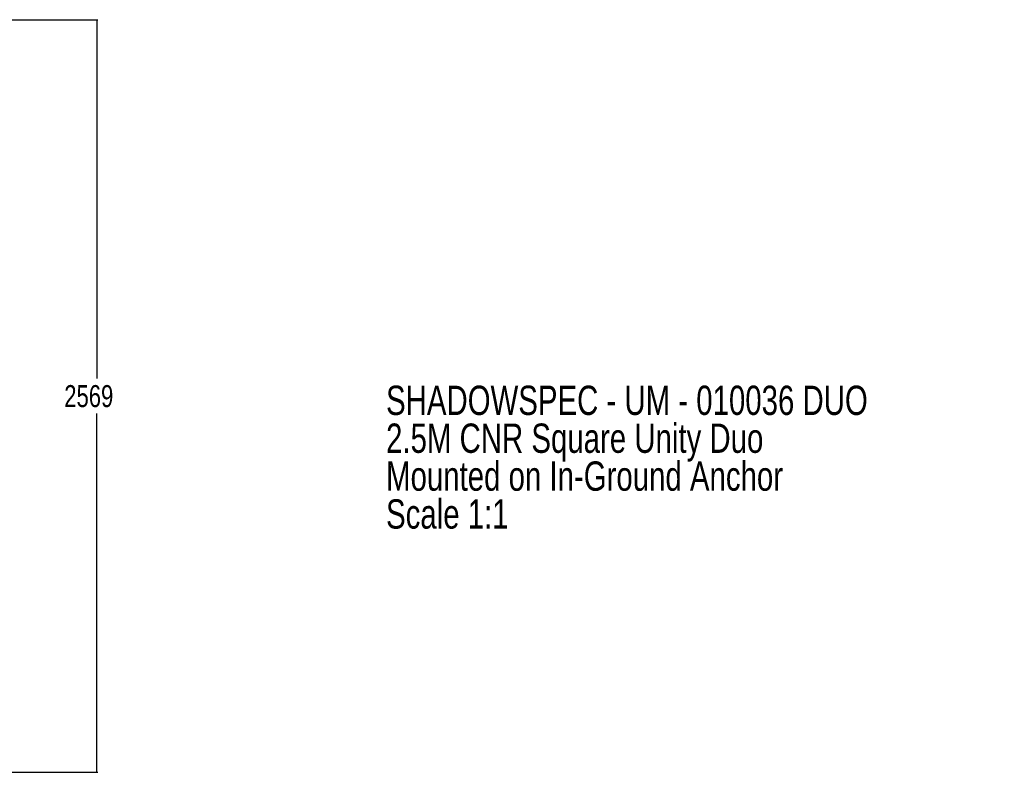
# Paper-space layout '2.5M DUO In-Ground Anchor' of a CAD drawing. Header units: millimetres. Extents: x 20 to 19291, y 40 to 15516.
# Tile 105 of 105: x 12406 to 19127, y 10020 to 15158. Entities that reach past the tile are written whole.
import ezdxf

# ---------------------------------------------------------------- set-up
doc = ezdxf.new("R2010")
doc.units = ezdxf.units.MM
doc.layers.add('COMPONENT_GEOMETRY', color=7, linetype='Continuous')
doc.styles.add('SLDTEXTSTYLE1', font='TXT', dxfattribs={"width": 0.75})
doc.dimstyles.new('SLDDIMSTYLE0', dxfattribs={"dimtxt": 150, "dimasz": 6.604, "dimexe": 0, "dimexo": 0.0625, "dimgap": 37.5, "dimtad": 0, "dimtih": 1, "dimtoh": 1, "dimdec": 0, "dimlfac": 0.5, "dimrnd": 1e-09, "dimzin": 12, "dimdsep": 46, "dimtxsty": 'SLDTEXTSTYLE1', "dimsah": 1, "dimcen": 0.09, "dimadec": 0, "dimazin": 3, "dimtfac": 1, "dimtdec": 0, "dimtofl": 0, "dimtmove": 0, "dimatfit": 3, "dimfxl": 1, "dimfrac": 2, "dimtolj": 1, "dimtzin": 12, "dimarcsym": 0})

# ---------------------------------------------------------------- blocks, each defined once
blk = doc.blocks.new('_D_13')
at = {"layer": 'COMPONENT_GEOMETRY', "color": 7, "ltscale": 2}
for p, q in [((9647.1, 15157.6), (12938.2, 15157.6)), ((12931.9, 15157.6), (12931.9, 12708.1)), ((12931.9, 10020.4), (12931.9, 12469.9)), ((9647.1, 10020.4), (12938.2, 10020.4))]:
    blk.add_line(p, q, dxfattribs=at)
for points in [[(12931.9, 15157.6), (12930.9, 15151), (12932.9, 15151)], [(12931.9, 10020.4), (12932.9, 10027), (12930.9, 10027)]]:
    blk.add_solid(points, dxfattribs=at)
at = {"layer": 'COMPONENT_GEOMETRY', "color": 7, "ltscale": 2, "insert": (12710.2, 12663.3), "char_height": 150, "attachment_point": 1, "style": 'SLDTEXTSTYLE1'}
blk.add_mtext('2569', dxfattribs=at)
blk = doc.blocks.new('SW_NOTE_6')
at = {"layer": 'COMPONENT_GEOMETRY', "color": 0, "ltscale": 2, "char_height": 200, "attachment_point": 1, "style": 'SLDTEXTSTYLE1'}
for s, insert in [('SHADOWSPEC - UM - 010036 DUO', (0, 257.8)), ('2.5M CNR Square Unity Duo', (0, -0.8)), ('Mounted on In-Ground Anchor', (0, -259.4)), ('Scale 1:1', (0, -518))]:
    blk.add_mtext(s, dxfattribs=dict(at, insert=insert))

psp = doc.layouts.new('2.5M DUO In-Ground Anchor')

# ---------------------------------------------------------------- block references
at = {"layer": 'COMPONENT_GEOMETRY', "color": 7, "ltscale": 2}
psp.add_blockref('SW_NOTE_6', (14906.72, 12401.81), dxfattribs=at)

# ---------------------------------------------------------------- dimensions: what is measured, and where the dimension line sits
dim = psp.add_linear_dim(base=(12931.88, 10020.44), p1=(9644.6, 15157.57), p2=(9644.6, 10020.44), angle=90, dimstyle='SLDDIMSTYLE0', dxfattribs=at)
dim.commit()
dim.dimension.update_dxf_attribs({"geometry": '_D_13', "text_midpoint": (12931.88, 12589), "dimtype": 160})

doc.saveas('drawing.dxf')
